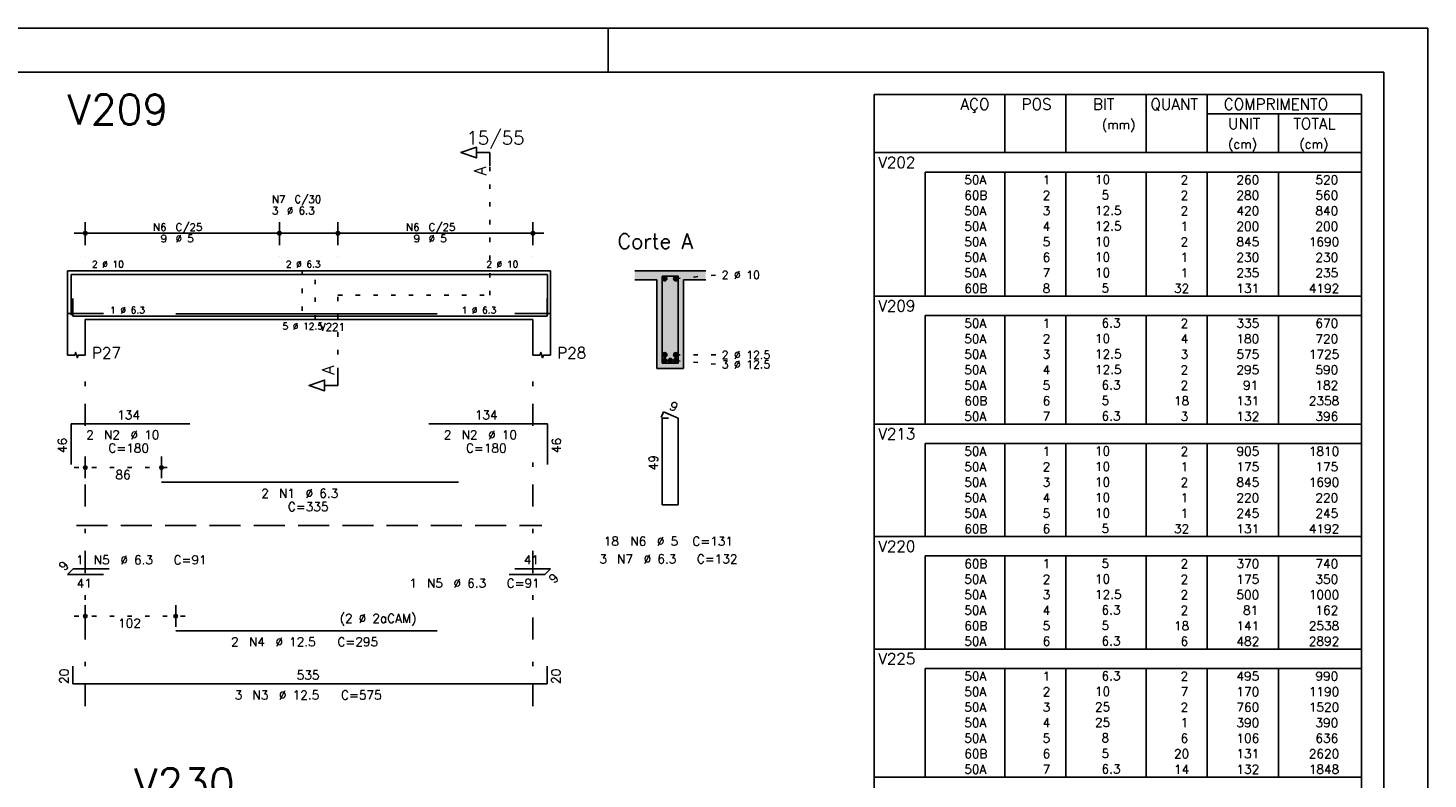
# Model space of a CAD drawing. Extents: x 0 to 84.1, y 0 to 59.4.
# Tile 8 of 8: x 52.5 to 84.1, y 42.5 to 59.4. Entities that reach past the tile are written whole.
import ezdxf

# ---------------------------------------------------------------- set-up
doc = ezdxf.new("R2010")
doc.units = 0
doc.header["$MEASUREMENT"] = 0
for name, pattern in [('ESTILO_TQS_0001', [1, 0.7, -0.3]), ('ESTILO_TQS_0002', [0.4, 0.1, -0.3]), ('ESTILO_TQS_0003', [1.5, 0.5, -0.4, 0.1, -0.5])]:
    doc.linetypes.add(name, pattern=pattern)
for name, color, linetype in [('1', 1, 'CONTINUOUS'), ('2', 2, 'CONTINUOUS'), ('4', 4, 'CONTINUOUS'), ('6', 6, 'CONTINUOUS'), ('7', 7, 'CONTINUOUS'), ('9', 9, 'CONTINUOUS')]:
    doc.layers.add(name, color=color, linetype=linetype)
doc.styles.get("Standard").update_dxf_attribs({"font": 'ROMANS.SHX'})

msp = doc.modelspace()

# ---------------------------------------------------------------- linework, layer by layer
at = {"layer": '1', "linetype": 'ESTILO_TQS_0002'}
for p, q in [((62.925, 53.37), (62.925, 56.29)), ((67.125, 53.745), (68.07, 53.83)), ((59.5, 51.635), (59.5, 53.37)), ((59.5, 53.37), (62.925, 53.37)), ((67.125, 52.025), (68.07, 52.026)), ((67.125, 51.895), (68.07, 51.81)), ((53.55, 49.48), (55.7702, 49.48)), ((53.55, 46.13), (56.09, 46.13))]:
    msp.add_line(p, q, dxfattribs=at)
at = {"layer": '1', "linetype": 'ESTILO_TQS_0001'}
msp.add_line((53.6, 48.175), (64.1, 48.175), dxfattribs=at)
at = {"layer": '1', "linetype": 'ESTILO_TQS_0002'}
msp.add_lwpolyline([(58.69, 53.92), (58.69, 52.82), (58.99, 52.82), (58.99, 53.92), (58.69, 53.92)], dxfattribs=at)
at = {"layer": '1', "linetype": 'Continuous'}
for centre in [(66.875, 53.745), (67.125, 53.745), (66.875, 52.025), (66.875, 51.895), (67, 51.895), (67.125, 52.025), (67.125, 51.895)]:
    msp.add_circle(centre, 0.05, dxfattribs=at)
at = {"layer": '2', "linetype": 'Continuous'}
for p, q in [((84.100006, 59.400002), (0, 59.400002)), ((65.600006, 58.400002), (65.600006, 59.400002)), ((84.100006, 0), (84.100006, 59.400002)), ((71.6, 57.900005), (71.6, 56.587505)), ((71.6, 57.900005), (82.6, 57.900005)), ((74.55, 56.587505), (74.55, 57.900005)), ((75.93, 56.587505), (75.93, 57.900005)), ((77.74, 56.587505), (77.74, 57.900005)), ((79.12, 56.587505), (79.12, 57.900005)), ((82.6, 57.900005), (82.6, 56.587505)), ((79.12, 57.462505), (82.6, 57.462505)), ((80.73, 56.587505), (80.73, 57.462505)), ((71.6, 56.587505), (82.6, 56.587505)), ((71.6, 56.150005), (71.6, 56.587505)), ((71.6, 56.587505), (82.6, 56.587505)), ((82.6, 56.150005), (82.6, 56.587505)), ((71.6, 55.800005), (71.6, 56.150005)), ((82.6, 56.150005), (72.75, 56.150005)), ((72.75, 56.150005), (72.75, 55.800005)), ((74.55, 56.150005), (74.55, 55.800005)), ((75.93, 56.150005), (75.93, 55.800005)), ((77.74, 56.150005), (77.74, 55.800005)), ((79.12, 56.150005), (79.12, 55.800005)), ((80.73, 56.150005), (80.73, 55.800005)), ((82.6, 55.800005), (82.6, 56.150005)), ((71.6, 55.450005), (71.6, 55.800005)), ((72.75, 55.800005), (72.75, 55.450005)), ((74.55, 55.800005), (74.55, 55.450005)), ((75.93, 55.800005), (75.93, 55.450005)), ((77.74, 55.800005), (77.74, 55.450005)), ((79.12, 55.800005), (79.12, 55.450005)), ((80.73, 55.800005), (80.73, 55.450005)), ((82.6, 55.450005), (82.6, 55.800005)), ((71.6, 55.100005), (71.6, 55.450005)), ((72.75, 55.450005), (72.75, 55.100005)), ((74.55, 55.450005), (74.55, 55.100005)), ((75.93, 55.450005), (75.93, 55.100005)), ((77.74, 55.450005), (77.74, 55.100005)), ((79.12, 55.450005), (79.12, 55.100005)), ((80.73, 55.450005), (80.73, 55.100005)), ((82.6, 55.100005), (82.6, 55.450005)), ((53.8, 54.5), (53.8, 55.02)), ((58.18, 54.5), (58.18, 55.02)), ((58.18, 54.5), (58.18, 55.02)), ((59.5, 54.5), (59.5, 55.02)), ((59.5, 54.5), (59.5, 55.02)), ((63.9, 54.5), (63.9, 55.02)), ((71.6, 54.750005), (71.6, 55.100005)), ((72.75, 55.100005), (72.75, 54.750005)), ((74.55, 55.100005), (74.55, 54.750005)), ((75.93, 55.100005), (75.93, 54.750005)), ((77.74, 55.100005), (77.74, 54.750005)), ((79.12, 55.100005), (79.12, 54.750005)), ((80.73, 55.100005), (80.73, 54.750005)), ((82.6, 54.750005), (82.6, 55.100005)), ((53.55, 54.77), (58.43, 54.77)), ((57.93, 54.77), (59.75, 54.77)), ((59.25, 54.77), (64.15, 54.77)), ((71.6, 54.400005), (71.6, 54.750005)), ((72.75, 54.750005), (72.75, 54.400005)), ((74.55, 54.750005), (74.55, 54.400005)), ((75.93, 54.750005), (75.93, 54.400005)), ((77.74, 54.750005), (77.74, 54.400005)), ((79.12, 54.750005), (79.12, 54.400005)), ((80.73, 54.750005), (80.73, 54.400005)), ((82.6, 54.400005), (82.6, 54.750005)), ((71.6, 54.050005), (71.6, 54.400005)), ((72.75, 54.400005), (72.75, 54.050005)), ((74.55, 54.400005), (74.55, 54.050005)), ((75.93, 54.400005), (75.93, 54.050005)), ((77.74, 54.400005), (77.74, 54.050005)), ((79.12, 54.400005), (79.12, 54.050005)), ((80.73, 54.400005), (80.73, 54.050005)), ((82.6, 54.050005), (82.6, 54.400005)), ((53.8, 54.25), (53.8, 54.25)), ((58.18, 54.25), (58.18, 54.25)), ((58.18, 54.25), (58.18, 54.25)), ((59.5, 54.25), (59.5, 54.25)), ((59.5, 54.25), (59.5, 54.25)), ((63.9, 54.25), (63.9, 54.25)), ((71.6, 53.700005), (71.6, 54.050005)), ((72.75, 54.050005), (72.75, 53.700005)), ((74.55, 54.050005), (74.55, 53.700005)), ((75.93, 54.050005), (75.93, 53.700005)), ((77.74, 54.050005), (77.74, 53.700005)), ((79.12, 54.050005), (79.12, 53.700005)), ((80.73, 54.050005), (80.73, 53.700005)), ((82.6, 53.700005), (82.6, 54.050005)), ((53.4, 53.92), (53.4, 52.82)), ((53.4, 53.92), (53.8, 53.92)), ((53.8, 53.92), (63.9, 53.92)), ((63.9, 53.92), (64.3, 53.92)), ((64.3, 53.92), (64.3, 52.82)), ((67.8, 53.92), (66.2, 53.92)), ((66.2, 53.72), (66.7, 53.72)), ((66.7, 53.72), (66.7, 51.72)), ((67.3, 51.72), (67.3, 53.72)), ((67.3, 53.72), (67.8, 53.72)), ((71.6, 53.350005), (71.6, 53.700005)), ((72.75, 53.700005), (72.75, 53.350005)), ((74.55, 53.700005), (74.55, 53.350005)), ((75.93, 53.700005), (75.93, 53.350005)), ((77.74, 53.700005), (77.74, 53.350005)), ((79.12, 53.700005), (79.12, 53.350005)), ((80.73, 53.700005), (80.73, 53.350005)), ((82.6, 53.350005), (82.6, 53.700005)), ((71.6, 52.912505), (71.6, 53.350005)), ((71.6, 53.350005), (82.6, 53.350005)), ((82.6, 52.912505), (82.6, 53.350005)), ((53.4, 52.82), (53.4, 52.02)), ((53.8, 52.82), (63.9, 52.82)), ((53.8, 52.82), (53.8, 52.02)), ((63.9, 52.82), (63.9, 52.02)), ((64.3, 52.82), (64.3, 52.02)), ((71.6, 52.562505), (71.6, 52.912505)), ((82.6, 52.912505), (72.75, 52.912505)), ((72.75, 52.912505), (72.75, 52.562505)), ((74.55, 52.912505), (74.55, 52.562505)), ((75.93, 52.912505), (75.93, 52.562505)), ((77.74, 52.912505), (77.74, 52.562505)), ((79.12, 52.912505), (79.12, 52.562505)), ((80.73, 52.912505), (80.73, 52.562505)), ((82.6, 52.562505), (82.6, 52.912505)), ((71.6, 52.212506), (71.6, 52.562505)), ((72.75, 52.562505), (72.75, 52.212506)), ((74.55, 52.562505), (74.55, 52.212506)), ((75.93, 52.562505), (75.93, 52.212506)), ((77.74, 52.562505), (77.74, 52.212506)), ((79.12, 52.562505), (79.12, 52.212506)), ((80.73, 52.562505), (80.73, 52.212506)), ((82.6, 52.212506), (82.6, 52.562505)), ((71.6, 51.862506), (71.6, 52.212506)), ((72.75, 52.212506), (72.75, 51.862506)), ((74.55, 52.212506), (74.55, 51.862506)), ((75.93, 52.212506), (75.93, 51.862506)), ((77.74, 52.212506), (77.74, 51.862506)), ((79.12, 52.212506), (79.12, 51.862506)), ((80.73, 52.212506), (80.73, 51.862506)), ((82.6, 51.862506), (82.6, 52.212506)), ((71.6, 51.512506), (71.6, 51.862506)), ((72.75, 51.862506), (72.75, 51.512506)), ((74.55, 51.862506), (74.55, 51.512506)), ((75.93, 51.862506), (75.93, 51.512506)), ((77.74, 51.862506), (77.74, 51.512506)), ((79.12, 51.862506), (79.12, 51.512506)), ((80.73, 51.862506), (80.73, 51.512506)), ((82.6, 51.512506), (82.6, 51.862506)), ((66.7, 51.72), (67.3, 51.72)), ((71.6, 51.162506), (71.6, 51.512506)), ((72.75, 51.512506), (72.75, 51.162506)), ((74.55, 51.512506), (74.55, 51.162506)), ((75.93, 51.512506), (75.93, 51.162506)), ((77.74, 51.512506), (77.74, 51.162506)), ((79.12, 51.512506), (79.12, 51.162506)), ((80.73, 51.512506), (80.73, 51.162506)), ((82.6, 51.162506), (82.6, 51.512506)), ((71.6, 50.812506), (71.6, 51.162506)), ((72.75, 51.162506), (72.75, 50.812506)), ((74.55, 51.162506), (74.55, 50.812506)), ((75.93, 51.162506), (75.93, 50.812506)), ((77.74, 51.162506), (77.74, 50.812506)), ((79.12, 51.162506), (79.12, 50.812506)), ((80.73, 51.162506), (80.73, 50.812506)), ((82.6, 50.812506), (82.6, 51.162506)), ((71.6, 50.462506), (71.6, 50.812506)), ((72.75, 50.812506), (72.75, 50.462506)), ((74.55, 50.812506), (74.55, 50.462506)), ((75.93, 50.812506), (75.93, 50.462506)), ((77.74, 50.812506), (77.74, 50.462506)), ((79.12, 50.812506), (79.12, 50.462506)), ((80.73, 50.812506), (80.73, 50.462506)), ((82.6, 50.462506), (82.6, 50.812506)), ((71.6, 50.025006), (71.6, 50.462506)), ((71.6, 50.462506), (82.6, 50.462506)), ((82.6, 50.025006), (82.6, 50.462506)), ((71.6, 49.675006), (71.6, 50.025006)), ((82.6, 50.025006), (72.75, 50.025006)), ((72.75, 50.025006), (72.75, 49.675006)), ((74.55, 50.025006), (74.55, 49.675006)), ((75.93, 50.025006), (75.93, 49.675006)), ((77.74, 50.025006), (77.74, 49.675006)), ((79.12, 50.025006), (79.12, 49.675006)), ((80.73, 50.025006), (80.73, 49.675006)), ((82.6, 49.675006), (82.6, 50.025006)), ((53.8, 49.24), (53.8, 49.73)), ((55.5202, 49.24), (55.5202, 49.73)), ((71.6, 49.325006), (71.6, 49.675006)), ((72.75, 49.675006), (72.75, 49.325006)), ((74.55, 49.675006), (74.55, 49.325006)), ((75.93, 49.675006), (75.93, 49.325006)), ((77.74, 49.675006), (77.74, 49.325006)), ((79.12, 49.675006), (79.12, 49.325006)), ((80.73, 49.675006), (80.73, 49.325006)), ((82.6, 49.325006), (82.6, 49.675006)), ((71.6, 48.975006), (71.6, 49.325006)), ((72.75, 49.325006), (72.75, 48.975006)), ((74.55, 49.325006), (74.55, 48.975006)), ((75.93, 49.325006), (75.93, 48.975006)), ((77.74, 49.325006), (77.74, 48.975006)), ((79.12, 49.325006), (79.12, 48.975006)), ((80.73, 49.325006), (80.73, 48.975006)), ((82.6, 48.975006), (82.6, 49.325006)), ((53.8, 49.14), (53.8, 49.14)), ((55.5202, 49.14), (55.5202, 49.14)), ((71.6, 48.625006), (71.6, 48.975006)), ((72.75, 48.975006), (72.75, 48.625006)), ((74.55, 48.975006), (74.55, 48.625006)), ((75.93, 48.975006), (75.93, 48.625006)), ((77.74, 48.975006), (77.74, 48.625006)), ((79.12, 48.975006), (79.12, 48.625006)), ((80.73, 48.975006), (80.73, 48.625006)), ((82.6, 48.625006), (82.6, 48.975006)), ((71.6, 48.275006), (71.6, 48.625006)), ((72.75, 48.625006), (72.75, 48.275006)), ((74.55, 48.625006), (74.55, 48.275006)), ((75.93, 48.625006), (75.93, 48.275006)), ((77.74, 48.625006), (77.74, 48.275006)), ((79.12, 48.625006), (79.12, 48.275006)), ((80.73, 48.625006), (80.73, 48.275006)), ((82.6, 48.275006), (82.6, 48.625006)), ((71.6, 47.925007), (71.6, 48.275006)), ((72.75, 48.275006), (72.75, 47.925007)), ((74.55, 48.275006), (74.55, 47.925007)), ((75.93, 48.275006), (75.93, 47.925007)), ((77.74, 48.275006), (77.74, 47.925007)), ((79.12, 48.275006), (79.12, 47.925007)), ((80.73, 48.275006), (80.73, 47.925007)), ((82.6, 47.925007), (82.6, 48.275006)), ((71.6, 47.487507), (71.6, 47.925007)), ((71.6, 47.925007), (82.6, 47.925007)), ((82.6, 47.487507), (82.6, 47.925007)), ((71.6, 47.137507), (71.6, 47.487507)), ((82.6, 47.487507), (72.75, 47.487507)), ((72.75, 47.487507), (72.75, 47.137507)), ((74.55, 47.487507), (74.55, 47.137507)), ((75.93, 47.487507), (75.93, 47.137507)), ((77.74, 47.487507), (77.74, 47.137507)), ((79.12, 47.487507), (79.12, 47.137507)), ((80.73, 47.487507), (80.73, 47.137507)), ((82.6, 47.137507), (82.6, 47.487507)), ((71.6, 46.787507), (71.6, 47.137507)), ((72.75, 47.137507), (72.75, 46.787507)), ((74.55, 47.137507), (74.55, 46.787507)), ((75.93, 47.137507), (75.93, 46.787507)), ((77.74, 47.137507), (77.74, 46.787507)), ((79.12, 47.137507), (79.12, 46.787507)), ((80.73, 47.137507), (80.73, 46.787507)), ((82.6, 46.787507), (82.6, 47.137507)), ((71.6, 46.437507), (71.6, 46.787507)), ((72.75, 46.787507), (72.75, 46.437507)), ((74.55, 46.787507), (74.55, 46.437507)), ((75.93, 46.787507), (75.93, 46.437507)), ((77.74, 46.787507), (77.74, 46.437507)), ((79.12, 46.787507), (79.12, 46.437507)), ((80.73, 46.787507), (80.73, 46.437507)), ((82.6, 46.437507), (82.6, 46.787507)), ((53.8, 45.89), (53.8, 46.38)), ((55.84, 45.89), (55.84, 46.38)), ((71.6, 46.087507), (71.6, 46.437507)), ((72.75, 46.437507), (72.75, 46.087507)), ((74.55, 46.437507), (74.55, 46.087507)), ((75.93, 46.437507), (75.93, 46.087507)), ((77.74, 46.437507), (77.74, 46.087507)), ((79.12, 46.437507), (79.12, 46.087507)), ((80.73, 46.437507), (80.73, 46.087507)), ((82.6, 46.087507), (82.6, 46.437507)), ((71.6, 45.737507), (71.6, 46.087507)), ((72.75, 46.087507), (72.75, 45.737507)), ((74.55, 46.087507), (74.55, 45.737507)), ((75.93, 46.087507), (75.93, 45.737507)), ((77.74, 46.087507), (77.74, 45.737507)), ((79.12, 46.087507), (79.12, 45.737507)), ((80.73, 46.087507), (80.73, 45.737507)), ((82.6, 45.737507), (82.6, 46.087507)), ((53.8, 45.79), (53.8, 45.79)), ((55.84, 45.79), (55.84, 45.79)), ((71.6, 45.387507), (71.6, 45.737507)), ((72.75, 45.737507), (72.75, 45.387507)), ((74.55, 45.737507), (74.55, 45.387507)), ((75.93, 45.737507), (75.93, 45.387507)), ((77.74, 45.737507), (77.74, 45.387507)), ((79.12, 45.737507), (79.12, 45.387507)), ((80.73, 45.737507), (80.73, 45.387507)), ((82.6, 45.387507), (82.6, 45.737507)), ((71.6, 44.950007), (71.6, 45.387507)), ((71.6, 45.387507), (82.6, 45.387507)), ((82.6, 44.950007), (82.6, 45.387507)), ((71.6, 44.600007), (71.6, 44.950007)), ((82.6, 44.950007), (72.75, 44.950007)), ((72.75, 44.950007), (72.75, 44.600007)), ((74.55, 44.950007), (74.55, 44.600007)), ((75.93, 44.950007), (75.93, 44.600007)), ((77.74, 44.950007), (77.74, 44.600007)), ((79.12, 44.950007), (79.12, 44.600007)), ((80.73, 44.950007), (80.73, 44.600007)), ((82.6, 44.600007), (82.6, 44.950007)), ((71.6, 44.250007), (71.6, 44.600007)), ((72.75, 44.600007), (72.75, 44.250007)), ((74.55, 44.600007), (74.55, 44.250007)), ((75.93, 44.600007), (75.93, 44.250007)), ((77.74, 44.600007), (77.74, 44.250007)), ((79.12, 44.600007), (79.12, 44.250007)), ((80.73, 44.600007), (80.73, 44.250007)), ((82.6, 44.250007), (82.6, 44.600007)), ((71.6, 43.900007), (71.6, 44.250007)), ((72.75, 44.250007), (72.75, 43.900007)), ((74.55, 44.250007), (74.55, 43.900007)), ((75.93, 44.250007), (75.93, 43.900007)), ((77.74, 44.250007), (77.74, 43.900007)), ((79.12, 44.250007), (79.12, 43.900007)), ((80.73, 44.250007), (80.73, 43.900007)), ((82.6, 43.900007), (82.6, 44.250007)), ((71.6, 43.550008), (71.6, 43.900007)), ((72.75, 43.900007), (72.75, 43.550008)), ((74.55, 43.900007), (74.55, 43.550008)), ((75.93, 43.900007), (75.93, 43.550008)), ((77.74, 43.900007), (77.74, 43.550008)), ((79.12, 43.900007), (79.12, 43.550008)), ((80.73, 43.900007), (80.73, 43.550008)), ((82.6, 43.550008), (82.6, 43.900007)), ((71.6, 43.200008), (71.6, 43.550008)), ((72.75, 43.550008), (72.75, 43.200008)), ((74.55, 43.550008), (74.55, 43.200008)), ((75.93, 43.550008), (75.93, 43.200008)), ((77.74, 43.550008), (77.74, 43.200008)), ((79.12, 43.550008), (79.12, 43.200008)), ((80.73, 43.550008), (80.73, 43.200008)), ((82.6, 43.200008), (82.6, 43.550008)), ((71.6, 42.850008), (71.6, 43.200008)), ((72.75, 43.200008), (72.75, 42.850008)), ((74.55, 43.200008), (74.55, 42.850008)), ((75.93, 43.200008), (75.93, 42.850008)), ((77.74, 43.200008), (77.74, 42.850008)), ((79.12, 43.200008), (79.12, 42.850008)), ((80.73, 43.200008), (80.73, 42.850008)), ((82.6, 42.850008), (82.6, 43.200008)), ((71.6, 42.500008), (71.6, 42.850008)), ((72.75, 42.850008), (72.75, 42.500008)), ((74.55, 42.850008), (74.55, 42.500008)), ((75.93, 42.850008), (75.93, 42.500008)), ((77.74, 42.850008), (77.74, 42.500008)), ((79.12, 42.850008), (79.12, 42.500008)), ((80.73, 42.850008), (80.73, 42.500008)), ((82.6, 42.500008), (82.6, 42.850008)), ((71.6, 42.062508), (71.6, 42.500008)), ((71.6, 42.500008), (82.6, 42.500008)), ((82.6, 42.062508), (82.6, 42.500008))]:
    msp.add_line(p, q, dxfattribs=at)
at = {"layer": '2', "linetype": 'ESTILO_TQS_0003'}
for p, q in [((53.8, 50.422), (53.8, 51.67)), ((63.9, 50.422), (63.9, 51.67)), ((53.8, 44.1), (53.8, 49.618)), ((63.9, 44.1), (63.9, 49.618))]:
    msp.add_line(p, q, dxfattribs=at)
at = {"layer": '2', "linetype": 'Continuous'}
for points in [[(83.100006, 1), (2.5, 1), (2.5, 58.400002), (83.100006, 58.400002), (83.100006, 1)], [(62.925, 56.29), (62.925, 56.59), (62.625, 56.59), (62.625, 56.47), (62.275, 56.59), (62.625, 56.71), (62.625, 56.59)], [(53.4, 52.02), (53.56, 52.02), (53.58, 52.08), (53.62, 51.96), (53.64, 52.02), (53.8, 52.02)], [(63.9, 52.02), (64.06, 52.02), (64.08, 52.08), (64.12, 51.96), (64.14, 52.02), (64.3, 52.02)], [(59.5, 51.635), (59.5, 51.335), (59.2, 51.335), (59.2, 51.215), (58.85, 51.335), (59.2, 51.455), (59.2, 51.335)]]:
    msp.add_lwpolyline(points, dxfattribs=at)
for centre, radius in [((53.8, 54.77), 0.041625), ((53.8, 54.77), 0.02075), ((58.18, 54.77), 0.041625), ((58.18, 54.77), 0.041625), ((58.18, 54.77), 0.02075), ((58.18, 54.77), 0.02075), ((59.5, 54.77), 0.041625), ((59.5, 54.77), 0.041625), ((59.5, 54.77), 0.02075), ((59.5, 54.77), 0.02075), ((63.9, 54.77), 0.041625), ((63.9, 54.77), 0.02075), ((53.8, 49.48), 0.04), ((53.8, 49.48), 0.02), ((55.5202, 49.48), 0.04), ((55.5202, 49.48), 0.02), ((53.8, 46.13), 0.04), ((53.8, 46.13), 0.02), ((55.84, 46.13), 0.04), ((55.84, 46.13), 0.02)]:
    msp.add_circle(centre, radius, dxfattribs=at)
at = {"layer": '4', "linetype": 'Continuous'}
for p, q in [((53.48, 52.92), (53.48, 53.84)), ((53.48, 53.84), (56.16, 53.84)), ((55.5202, 53.84), (62.2202, 53.84)), ((61.55, 53.84), (64.23, 53.84)), ((64.23, 53.84), (64.23, 52.92)), ((53.52, 53.3), (53.52, 52.9)), ((64.22, 52.9), (64.22, 53.3)), ((54.21, 52.96), (53.4, 52.96)), ((53.52, 52.9), (64.22, 52.9)), ((55.84, 52.95), (61.74, 52.95)), ((63.49, 52.96), (64.3, 52.96))]:
    msp.add_line(p, q, dxfattribs=at)
msp.add_lwpolyline([(66.82, 53.8), (66.82, 51.84), (67.18, 51.84), (67.18, 53.8), (66.82, 53.8)], dxfattribs=at)
at = {"layer": '6', "linetype": 'Continuous'}
for p, q in [((66.848338, 50.74), (66.793893, 50.61102)), ((66.96, 50.6), (66.82, 50.6)), ((66.82, 50.6), (66.82, 48.64)), ((67.18, 50.6), (66.848338, 50.74)), ((67.18, 48.64), (67.18, 50.6)), ((53.48, 49.55), (53.48, 50.47)), ((53.48, 50.47), (56.16, 50.47)), ((61.55, 50.47), (64.23, 50.47)), ((64.23, 50.47), (64.23, 49.55)), ((55.5202, 49.15), (62.2202, 49.15)), ((66.82, 48.64), (67.18, 48.64)), ((53.4, 47.072721), (53.527279, 47.2)), ((53.527279, 47.2), (54.337279, 47.2)), ((63.49, 47.2), (64.3, 47.2)), ((64.3, 47.2), (64.172721, 47.072721)), ((54.21, 47.072721), (53.4, 47.072721)), ((64.172721, 47.072721), (63.362721, 47.072721)), ((55.84, 45.8), (61.74, 45.8)), ((53.52, 45), (53.52, 44.6)), ((64.22, 44.6), (64.22, 45)), ((53.52, 44.6), (64.22, 44.6))]:
    msp.add_line(p, q, dxfattribs=at)
at = {"layer": '9', "linetype": 'Continuous'}
for points in [[(66.2, 53.92), (66.2, 53.72), (66.7, 53.72)], [(66.2, 53.92), (66.7, 53.72), (67.8, 53.92)], [(66.7, 53.72), (67.3, 53.72), (67.8, 53.92)], [(66.7, 51.72), (67.3, 51.72), (66.7, 53.72)], [(67.3, 51.72), (67.3, 53.72), (66.7, 53.72)], [(66.925, 53.745), (66.85, 53.788301), (66.828015, 53.762101)], [(66.925, 53.745), (66.828015, 53.762101), (66.828015, 53.727899)], [(66.925, 53.745), (66.828015, 53.727899), (66.85, 53.701699)], [(66.925, 53.745), (66.883682, 53.79424), (66.85, 53.788301)], [(66.925, 53.745), (66.85, 53.701699), (66.883682, 53.69576)], [(66.925, 53.745), (66.913302, 53.777139), (66.883682, 53.79424)], [(66.925, 53.745), (66.883682, 53.69576), (66.913302, 53.712861)], [(66.925, 53.745), (66.913302, 53.712861), (66.925, 53.745)], [(67.175, 53.745), (67.1, 53.788301), (67.078015, 53.762101)], [(67.175, 53.745), (67.078015, 53.762101), (67.078015, 53.727899)], [(67.175, 53.745), (67.078015, 53.727899), (67.1, 53.701699)], [(67.175, 53.745), (67.133682, 53.79424), (67.1, 53.788301)], [(67.175, 53.745), (67.1, 53.701699), (67.133682, 53.69576)], [(67.175, 53.745), (67.163302, 53.777139), (67.133682, 53.79424)], [(67.175, 53.745), (67.133682, 53.69576), (67.163302, 53.712861)], [(67.175, 53.745), (67.163302, 53.712861), (67.175, 53.745)], [(67.3, 53.72), (67.8, 53.72), (67.8, 53.92)], [(66.925, 52.025), (66.85, 52.068301), (66.828015, 52.042101)], [(66.925, 52.025), (66.828015, 52.042101), (66.828015, 52.007899)], [(66.925, 52.025), (66.828015, 52.007899), (66.85, 51.981699)], [(66.925, 51.895), (66.85, 51.938301), (66.828015, 51.912101)], [(66.925, 51.895), (66.828015, 51.912101), (66.828015, 51.877899)], [(66.925, 51.895), (66.828015, 51.877899), (66.85, 51.851699)], [(66.925, 52.025), (66.883682, 52.07424), (66.85, 52.068301)], [(66.925, 52.025), (66.85, 51.981699), (66.883682, 51.97576)], [(66.925, 51.895), (66.883682, 51.94424), (66.85, 51.938301)], [(66.925, 51.895), (66.85, 51.851699), (66.883682, 51.84576)], [(66.925, 52.025), (66.913302, 52.057139), (66.883682, 52.07424)], [(66.925, 52.025), (66.883682, 51.97576), (66.913302, 51.992861)], [(66.925, 51.895), (66.913302, 51.927139), (66.883682, 51.94424)], [(66.925, 51.895), (66.883682, 51.84576), (66.913302, 51.862861)], [(66.925, 52.025), (66.913302, 51.992861), (66.925, 52.025)], [(66.925, 51.895), (66.913302, 51.862861), (66.925, 51.895)], [(67.05, 51.895), (66.975, 51.938301), (66.953015, 51.912101)], [(67.05, 51.895), (66.953015, 51.912101), (66.953015, 51.877899)], [(67.05, 51.895), (66.953015, 51.877899), (66.975, 51.851699)], [(67.05, 51.895), (67.008682, 51.94424), (66.975, 51.938301)], [(67.05, 51.895), (66.975, 51.851699), (67.008682, 51.84576)], [(67.05, 51.895), (67.038302, 51.927139), (67.008682, 51.94424)], [(67.05, 51.895), (67.008682, 51.84576), (67.038302, 51.862861)], [(67.05, 51.895), (67.038302, 51.862861), (67.05, 51.895)], [(67.175, 52.025), (67.1, 52.068301), (67.078015, 52.042101)], [(67.175, 52.025), (67.078015, 52.042101), (67.078015, 52.007899)], [(67.175, 52.025), (67.078015, 52.007899), (67.1, 51.981699)], [(67.175, 51.895), (67.1, 51.938301), (67.078015, 51.912101)], [(67.175, 51.895), (67.078015, 51.912101), (67.078015, 51.877899)], [(67.175, 51.895), (67.078015, 51.877899), (67.1, 51.851699)], [(67.175, 52.025), (67.133682, 52.07424), (67.1, 52.068301)], [(67.175, 52.025), (67.1, 51.981699), (67.133682, 51.97576)], [(67.175, 51.895), (67.133682, 51.94424), (67.1, 51.938301)], [(67.175, 51.895), (67.1, 51.851699), (67.133682, 51.84576)], [(67.175, 52.025), (67.163302, 52.057139), (67.133682, 52.07424)], [(67.175, 52.025), (67.133682, 51.97576), (67.163302, 51.992861)], [(67.175, 51.895), (67.163302, 51.927139), (67.133682, 51.94424)], [(67.175, 51.895), (67.133682, 51.84576), (67.163302, 51.862861)], [(67.175, 52.025), (67.163302, 51.992861), (67.175, 52.025)], [(67.175, 51.895), (67.163302, 51.862861), (67.175, 51.895)]]:
    msp.add_solid(points, dxfattribs=at)

# ---------------------------------------------------------------- texts
at = {"layer": '2', "linetype": 'Continuous'}
for s, height, p in [('AÇO', 0.25, (73.54958, 57.556255)), ('POS', 0.25, (74.93, 57.556255)), ('BIT', 0.25, (76.54, 57.556255)), ('QUANT', 0.25, (77.836489, 57.556255)), ('COMPRIMENTO', 0.25, (79.489469, 57.556255)), ('(mm)', 0.2, (76.74, 57.118755)), ('UNIT', 0.25, (79.586854, 57.118755)), ('TOTAL', 0.25, (81.059307, 57.118755)), ('15/55', 0.3, (62.4, 56.77)), ('(cm)', 0.2, (79.586854, 56.681255)), ('(cm)', 0.2, (81.196854, 56.681255)), ('V202', 0.25, (71.695798, 56.243755)), ('     50A', 0.2, (72.889661, 55.875004)), ('  1', 0.2, (75.13, 55.875004)), ('   10  ', 0.2, (76.136543, 55.881048)), ('    2', 0.2, (77.92, 55.875004)), ('   260', 0.2, (79.33, 55.875004)), ('    520', 0.2, (80.963622, 55.875004)), ('N7', 0.17, (58.01, 55.45)), ('C/30', 0.17, (58.52, 55.45)), ('     60B', 0.2, (72.889661, 55.525005)), ('  2', 0.2, (75.13, 55.525005)), ('    5  ', 0.2, (76.136543, 55.531048)), ('    2', 0.2, (77.92, 55.525005)), ('   280', 0.2, (79.33, 55.525005)), ('    560', 0.2, (80.963622, 55.525005)), ('3', 0.17, (58.01, 55.195)), ('%%c 6.3', 0.17, (58.35, 55.195)), ('     50A', 0.2, (72.889661, 55.175005)), ('  3', 0.2, (75.13, 55.175005)), ('   12.5', 0.2, (76.136543, 55.181049)), ('    2', 0.2, (77.92, 55.175005)), ('   420', 0.2, (79.33, 55.175005)), ('    840', 0.2, (80.963622, 55.175005)), ('N6', 0.17, (55.327, 54.821)), ('C/25', 0.17, (55.837, 54.821)), ('N6', 0.17, (61.037, 54.821)), ('C/25', 0.17, (61.547, 54.821)), ('     50A', 0.2, (72.889661, 54.825005)), ('  4', 0.2, (75.13, 54.825005)), ('   12.5', 0.2, (76.136543, 54.831049)), ('    1', 0.2, (77.92, 54.825005)), ('   200', 0.2, (79.33, 54.825005)), ('    200', 0.2, (80.963622, 54.825005)), ('9', 0.17, (55.497, 54.566)), ('%%c 5', 0.17, (55.837, 54.566)), ('9', 0.17, (61.207, 54.566)), ('%%c 5', 0.17, (61.547, 54.566)), ('Corte A', 0.34, (65.81, 54.42)), ('     50A', 0.2, (72.889661, 54.475005)), ('  5', 0.2, (75.13, 54.475005)), ('   10  ', 0.2, (76.136543, 54.481049)), ('    2', 0.2, (77.92, 54.475005)), ('   845', 0.2, (79.33, 54.475005)), ('   1690', 0.2, (80.963622, 54.475005)), ('2 %%c 10', 0.15, (53.95, 53.995)), ('2 %%c 6.3', 0.15, (58.325, 53.995)), ('2 %%c 10', 0.15, (62.85, 53.995)), ('     50A', 0.2, (72.889661, 54.125005)), ('  6', 0.2, (75.13, 54.125005)), ('   10  ', 0.2, (76.136543, 54.131049)), ('    1', 0.2, (77.92, 54.125005)), ('   230', 0.2, (79.33, 54.125005)), ('    230', 0.2, (80.963622, 54.125005)), ('2 %%c 10', 0.18, (68.16, 53.74)), ('     50A', 0.2, (72.889661, 53.775005)), ('  7', 0.2, (75.13, 53.775005)), ('   10  ', 0.2, (76.136543, 53.781049)), ('    1', 0.2, (77.92, 53.775005)), ('   235', 0.2, (79.33, 53.775005)), ('    235', 0.2, (80.963622, 53.775005)), ('     60B', 0.2, (72.889661, 53.425005)), ('  8', 0.2, (75.13, 53.425005)), ('    5  ', 0.2, (76.136543, 53.431049)), ('   32', 0.2, (77.92, 53.425005)), ('   131', 0.2, (79.33, 53.425005)), ('   4192', 0.2, (80.963622, 53.425005)), ('1 %%c 6.3', 0.15, (54.36, 52.96)), ('1 %%c 6.3', 0.15, (62.29, 52.96)), ('V209', 0.25, (71.695798, 53.006255)), ('     50A', 0.2, (72.889661, 52.637505)), ('  1', 0.2, (75.13, 52.637505)), ('    6.3', 0.2, (76.136543, 52.643549)), ('    2', 0.2, (77.92, 52.637505)), ('   335', 0.2, (79.33, 52.637505)), ('    670', 0.2, (80.963622, 52.637505)), ('5 %%c 12.5', 0.15, (58.25, 52.595)), ('V221', 0.17, (59.09, 52.57)), ('     50A', 0.2, (72.889661, 52.287505)), ('  2', 0.2, (75.13, 52.287505)), ('   10  ', 0.2, (76.136543, 52.293549)), ('    4', 0.2, (77.92, 52.287505)), ('   180', 0.2, (79.33, 52.287505)), ('    720', 0.2, (80.963622, 52.287505)), ('P27', 0.25, (53.95, 51.945)), ('P28', 0.25, (64.45, 51.945)), ('     50A', 0.2, (72.889661, 51.937505)), ('  3', 0.2, (75.13, 51.937505)), ('   12.5', 0.2, (76.136543, 51.943549)), ('    3', 0.2, (77.92, 51.937505)), ('   575', 0.2, (79.33, 51.937505)), ('   1725', 0.2, (80.963622, 51.937505)), ('3 %%c 12.5', 0.18, (68.16, 51.72)), ('2 %%c 12.5', 0.18, (68.16, 51.936)), ('     50A', 0.2, (72.889661, 51.587506)), ('  4', 0.2, (75.13, 51.587506)), ('   12.5', 0.2, (76.136543, 51.593549)), ('    2', 0.2, (77.92, 51.587506)), ('   295', 0.2, (79.33, 51.587506)), ('    590', 0.2, (80.963622, 51.587506)), ('     50A', 0.2, (72.889661, 51.237506)), ('  5', 0.2, (75.13, 51.237506)), ('    6.3', 0.2, (76.136543, 51.24355)), ('    2', 0.2, (77.92, 51.237506)), ('    91', 0.2, (79.33, 51.237506)), ('    182', 0.2, (80.963622, 51.237506)), ('     60B', 0.2, (72.889661, 50.887506)), ('  6', 0.2, (75.13, 50.887506)), ('    5  ', 0.2, (76.136543, 50.89355)), ('   18', 0.2, (77.92, 50.887506)), ('   131', 0.2, (79.33, 50.887506)), ('   2358', 0.2, (80.963622, 50.887506)), ('134', 0.2, (54.52, 50.57)), ('134', 0.2, (62.59, 50.57)), ('     50A', 0.2, (72.889661, 50.537506)), ('  7', 0.2, (75.13, 50.537506)), ('    6.3', 0.2, (76.136543, 50.54355)), ('    3', 0.2, (77.92, 50.537506)), ('   132', 0.2, (79.33, 50.537506)), ('    396', 0.2, (80.963622, 50.537506)), ('2', 0.2, (53.82, 50.12)), ('N2', 0.2, (54.22, 50.12)), ('%%c 10', 0.2, (54.82, 50.12)), ('2', 0.2, (61.89, 50.12)), ('N2', 0.2, (62.29, 50.12)), ('%%c 10', 0.2, (62.89, 50.12)), ('V213', 0.25, (71.695798, 50.118756)), ('C=180', 0.2, (54.32, 49.82)), ('C=180', 0.2, (62.39, 49.82)), ('     50A', 0.2, (72.889661, 49.750006)), ('  1', 0.2, (75.13, 49.750006)), ('   10  ', 0.2, (76.136543, 49.75605)), ('    2', 0.2, (77.92, 49.750006)), ('   905', 0.2, (79.33, 49.750006)), ('   1810', 0.2, (80.963622, 49.750006)), ('     50A', 0.2, (72.889661, 49.400006)), ('  2', 0.2, (75.13, 49.400006)), ('   10  ', 0.2, (76.136543, 49.40605)), ('86', 0.2, (54.4801, 49.22)), ('    1', 0.2, (77.92, 49.400006)), ('   175', 0.2, (79.33, 49.400006)), ('    175', 0.2, (80.963622, 49.400006)), ('2', 0.2, (57.7702, 48.8)), ('N1', 0.2, (58.1702, 48.8)), ('%%c 6.3', 0.2, (58.7702, 48.8)), ('     50A', 0.2, (72.889661, 49.050006)), ('  3', 0.2, (75.13, 49.050006)), ('   10  ', 0.2, (76.136543, 49.05605)), ('    2', 0.2, (77.92, 49.050006)), ('   845', 0.2, (79.33, 49.050006)), ('   1690', 0.2, (80.963622, 49.050006)), ('C=335', 0.2, (58.3702, 48.5)), ('     50A', 0.2, (72.889661, 48.700006)), ('  4', 0.2, (75.13, 48.700006)), ('   10  ', 0.2, (76.136543, 48.70605)), ('    1', 0.2, (77.92, 48.700006)), ('   220', 0.2, (79.33, 48.700006)), ('    220', 0.2, (80.963622, 48.700006)), ('     50A', 0.2, (72.889661, 48.350006)), ('  5', 0.2, (75.13, 48.350006)), ('   10  ', 0.2, (76.136543, 48.35605)), ('    1', 0.2, (77.92, 48.350006)), ('   245', 0.2, (79.33, 48.350006)), ('    245', 0.2, (80.963622, 48.350006)), ('     60B', 0.2, (72.889661, 48.000006)), ('  6', 0.2, (75.13, 48.000006)), ('    5  ', 0.2, (76.136543, 48.00605)), ('   32', 0.2, (77.92, 48.000006)), ('   131', 0.2, (79.33, 48.000006)), ('   4192', 0.2, (80.963622, 48.000006)), ('18', 0.2, (65.5, 47.72)), ('N6', 0.2, (66.1, 47.72)), ('%%c 5', 0.2, (66.7, 47.72)), ('C=131', 0.2, (67.5, 47.72)), ('V220', 0.25, (71.695798, 47.581257)), ('1', 0.2, (53.590919, 47.3)), ('N5', 0.2, (53.990919, 47.3)), ('%%c 6.3', 0.2, (54.590919, 47.3)), ('C=91', 0.2, (55.790919, 47.3)), ('41', 0.2, (63.695, 47.3)), ('3', 0.2, (65.4, 47.32)), ('N7', 0.2, (65.8, 47.32)), ('%%c 6.3', 0.2, (66.4, 47.32)), ('C=132', 0.2, (67.6, 47.32)), ('     60B', 0.2, (72.889661, 47.212506)), ('  1', 0.2, (75.13, 47.212506)), ('    5  ', 0.2, (76.136543, 47.21855)), ('    2', 0.2, (77.92, 47.212506)), ('   370', 0.2, (79.33, 47.212506)), ('    740', 0.2, (80.963622, 47.212506)), ('41', 0.2, (53.605, 46.772721)), ('1', 0.2, (61.109081, 46.772721)), ('N5', 0.2, (61.509081, 46.772721)), ('%%c 6.3', 0.2, (62.109081, 46.772721)), ('C=91', 0.2, (63.309081, 46.772721)), ('     50A', 0.2, (72.889661, 46.862507)), ('  2', 0.2, (75.13, 46.862507)), ('   10  ', 0.2, (76.136543, 46.86855)), ('    2', 0.2, (77.92, 46.862507)), ('   175', 0.2, (79.33, 46.862507)), ('    350', 0.2, (80.963622, 46.862507)), ('     50A', 0.2, (72.889661, 46.512507)), ('  3', 0.2, (75.13, 46.512507)), ('   12.5', 0.2, (76.136543, 46.518551)), ('    2', 0.2, (77.92, 46.512507)), ('   500', 0.2, (79.33, 46.512507)), ('   1000', 0.2, (80.963622, 46.512507)), ('(2 %%c 2aCAM)', 0.2, (59.54, 45.98)), ('     50A', 0.2, (72.889661, 46.162507)), ('  4', 0.2, (75.13, 46.162507)), ('    6.3', 0.2, (76.136543, 46.168551)), ('    2', 0.2, (77.92, 46.162507)), ('    81', 0.2, (79.33, 46.162507)), ('    162', 0.2, (80.963622, 46.162507)), ('102', 0.2, (54.54, 45.87)), ('     60B', 0.2, (72.889661, 45.812507)), ('  5', 0.2, (75.13, 45.812507)), ('    5  ', 0.2, (76.136543, 45.818551)), ('   18', 0.2, (77.92, 45.812507)), ('   141', 0.2, (79.33, 45.812507)), ('   2538', 0.2, (80.963622, 45.812507)), ('2', 0.2, (57.09, 45.45)), ('N4', 0.2, (57.49, 45.45)), ('%%c 12.5', 0.2, (58.09, 45.45)), ('C=295', 0.2, (59.49, 45.45)), ('     50A', 0.2, (72.889661, 45.462507)), ('  6', 0.2, (75.13, 45.462507)), ('    6.3', 0.2, (76.136543, 45.468551)), ('    6', 0.2, (77.92, 45.462507)), ('   482', 0.2, (79.33, 45.462507)), ('   2892', 0.2, (80.963622, 45.462507)), ('V225', 0.25, (71.695798, 45.043757)), ('535', 0.2, (58.57, 44.7)), ('     50A', 0.2, (72.889661, 44.675007)), ('  1', 0.2, (75.13, 44.675007)), ('    6.3', 0.2, (76.136543, 44.681051)), ('    2', 0.2, (77.92, 44.675007)), ('   495', 0.2, (79.33, 44.675007)), ('    990', 0.2, (80.963622, 44.675007)), ('3', 0.2, (57.17, 44.25)), ('N3', 0.2, (57.57, 44.25)), ('%%c 12.5', 0.2, (58.17, 44.25)), ('C=575', 0.2, (59.57, 44.25)), ('     50A', 0.2, (72.889661, 44.325007)), ('  2', 0.2, (75.13, 44.325007)), ('   10  ', 0.2, (76.136543, 44.331051)), ('    7', 0.2, (77.92, 44.325007)), ('   170', 0.2, (79.33, 44.325007)), ('   1190', 0.2, (80.963622, 44.325007)), ('     50A', 0.2, (72.889661, 43.975007)), ('  3', 0.2, (75.13, 43.975007)), ('   25  ', 0.2, (76.136543, 43.981051)), ('    2', 0.2, (77.92, 43.975007)), ('   760', 0.2, (79.33, 43.975007)), ('   1520', 0.2, (80.963622, 43.975007)), ('     50A', 0.2, (72.889661, 43.625007)), ('  4', 0.2, (75.13, 43.625007)), ('   25  ', 0.2, (76.136543, 43.631051)), ('    1', 0.2, (77.92, 43.625007)), ('   390', 0.2, (79.33, 43.625007)), ('    390', 0.2, (80.963622, 43.625007)), ('     50A', 0.2, (72.889661, 43.275007)), ('  5', 0.2, (75.13, 43.275007)), ('    8  ', 0.2, (76.136543, 43.281051)), ('    6', 0.2, (77.92, 43.275007)), ('   106', 0.2, (79.33, 43.275007)), ('    636', 0.2, (80.963622, 43.275007)), ('     60B', 0.2, (72.889661, 42.925008)), ('  6', 0.2, (75.13, 42.925008)), ('    5  ', 0.2, (76.136543, 42.931051)), ('   20', 0.2, (77.92, 42.925008)), ('   131', 0.2, (79.33, 42.925008)), ('   2620', 0.2, (80.963622, 42.925008)), ('     50A', 0.2, (72.889661, 42.575008)), ('  7', 0.2, (75.13, 42.575008)), ('    6.3', 0.2, (76.136543, 42.581052)), ('   14', 0.2, (77.92, 42.575008)), ('   132', 0.2, (79.33, 42.575008)), ('   1848', 0.2, (80.963622, 42.575008))]:
    msp.add_text(s, height=height, dxfattribs=at).set_placement(p)
for s, height, rotation, p in [('A', 0.272, 90, (62.8434, 56.0724)), ('A', 0.272, 90, (59.4184, 51.5806)), ('9', 0.2, 337.11462, (66.960929, 50.801017)), ('46', 0.2, 90, (53.38, 49.81)), ('46', 0.2, 90, (64.53, 49.81)), ('49', 0.2, 90, (66.72, 49.42)), ('9', 0.2, 45, (53.322218, 47.13636)), ('9', 0.2, 45, (64.377782, 46.853518)), ('20', 0.2, 90, (53.42, 44.6)), ('20', 0.2, 90, (64.52, 44.6))]:
    msp.add_text(s, height=height, rotation=rotation, dxfattribs=at).set_placement(p)
at = {"layer": '7', "linetype": 'Continuous'}
for s, p in [('V209', (53.4, 57.22)), ('V230', (54.9, 42.01333))]:
    msp.add_text(s, height=0.68, dxfattribs=at).set_placement(p)

doc.saveas('drawing.dxf')
